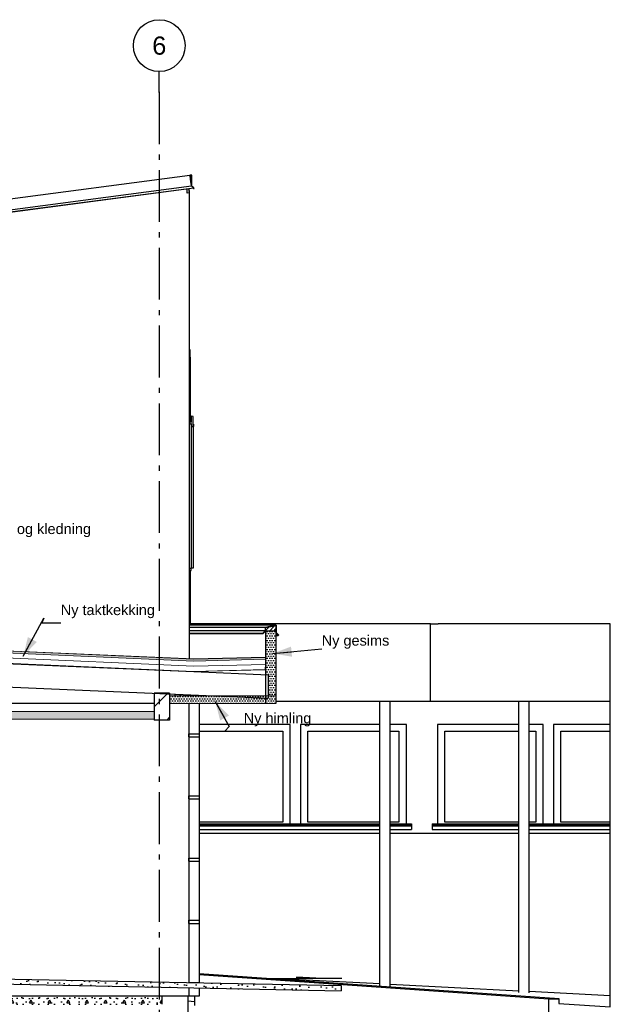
# Model space of a CAD drawing. Header units: millimetres. Extents: x -82116 to -57126, y -2070 to 21004.
# Tile 67 of 69: x -62825 to -57126, y 3570 to 13065. Entities that reach past the tile are written whole.
import ezdxf
from ezdxf.enums import TextEntityAlignment as Align

# ---------------------------------------------------------------- set-up
doc = ezdxf.new("R2010")
doc.units = ezdxf.units.MM
doc.header["$LTSCALE"] = 0.5
doc.header["$MEASUREMENT"] = 0
doc.linetypes.add('Akselinje', pattern=[1500, 1000, -200, 100, -200])
doc.linetypes.add('PLINE', pattern=[0])
for name, color, linetype in [('216- Direkte fundamentering', 7, 'Continuous'), ('222- Søyler (Nye konstruksjoner)', 7, 'Continuous'), ('223- Bjelker', 7, 'Continuous'), ('223- Bjelker (Skravur)', 7, 'Continuous'), ('232- Ikke-bærende yttervegger', 7, 'Continuous'), ('235- Utvendig kledning og overflate(Nye konstruksjoner)', 7, 'Continuous'), ('244- Vinduer_ dører_ foldevegger', 7, 'Continuous'), ('244- Vinduer_ dører_ foldevegger(Nye konstruksjoner)', 7, 'Continuous'), ('252- Gulv på grunn_ bunnplate', 7, 'Continuous'), ('252- Gulv på grunn_ bunnplate (Skravur)', 7, 'Continuous'), ('256- Faste himlinger og overflatebehandling (Skravur)(Nye konstruksjoner)', 7, 'Continuous'), ('261- Primærkonstruksjon (tak)', 7, 'Continuous'), ('262- Taktekking (Skravur)(Nye konstruksjoner)', 7, 'Continuous'), ('265- Gesimser_ takrenner og nedløp (Skravur)(Nye konstruksjoner)', 7, 'Continuous'), ('265- Gesimser_ takrenner og nedløp(Nye konstruksjoner)', 7, 'Continuous'), ('282- Utvendige trapper(Nye konstruksjoner)', 7, 'Continuous'), ('286- Baldakiner og skjermtak(Nye konstruksjoner)', 7, 'Continuous'), ('722- Trapper og ramper i terreng(Nye konstruksjoner)', 7, 'Continuous'), ('82-- Modullinjer', 7, 'Continuous'), ('832- Tekst bygning(Nye konstruksjoner)', 7, 'Continuous')]:
    doc.layers.add(name, color=color, linetype=linetype)
doc.layers.add('256- Faste himlinger og overflatebehandling(Nye konstruksjoner)', color=7, linetype='Continuous', lineweight=0)
doc.layers.add('262- Taktekking(Nye konstruksjoner)', color=7, linetype='Continuous', lineweight=0)
doc.styles.add('GENERATED_STYLE_1', font='arial.ttf')
doc.styles.add('GENERATED_STYLE_3', font='arial.ttf')
doc.dimstyles.new('GENERATED_STYLE__2', dxfattribs={"dimtxt": 0.18, "dimasz": 182.4, "dimexe": 0.18, "dimexo": 0.0625, "dimgap": 0, "dimtad": 0, "dimtih": 1, "dimtoh": 1, "dimdec": 4, "dimzin": 0, "dimdsep": 46, "dimcen": 0.09, "dimadec": 0, "dimazin": 0, "dimtfac": 1, "dimtdec": 4, "dimtmove": 0, "dimatfit": 3, "dimldrblk": 'ARROWHEAD_5', "dimfxl": 1, "dimtolj": 1, "dimtzin": 0, "dimarcsym": 0})
pattern_1 = [(0, (0, 0), (0, 43.30127), [0, -25]), (0, (12.5, 21.65), (0, 43.30127), [0, -25])]
pattern_2 = [(45, (0, 0), (-79.54951, 79.54951), []), (45, (-26.52, 26.52), (-79.54951, 79.54951), [])]

# ---------------------------------------------------------------- blocks, each defined once
blk = doc.blocks.new('Standard grid marker[2]', base_point=(-61478.2, 12565.5))
at = {"layer": '82-- Modullinjer', "linetype": 'Akselinje'}
for q in [(-61478.2, 12565.5), (-61478.2, 1550)]:
    blk.add_line((-61478.2, 12365.5), q, dxfattribs=at)
at = {"layer": '82-- Modullinjer', "linetype": 'PLINE'}
blk.add_circle((-61478.2, 12815.5), 250, dxfattribs=at)
at = {"layer": '82-- Modullinjer', "linetype": 'Akselinje'}
blk.add_point((-61478.2, 12365.5), dxfattribs=at)
blk.add_point((-61478.2, 12365.5), dxfattribs=at)
at = {"layer": '82-- Modullinjer', "style": 'GENERATED_STYLE_1'}
for tag, p in [('AC_MarkerText_1_0', (-61478.2, 12903)), ('AC_MarkerText_1_1', (-61478.2, 1187.5))]:
    blk.add_attdef(tag, text='', height=175, rotation=360, dxfattribs=at).set_placement(p, align=Align.TOP_CENTER)
blk = doc.blocks.new('ARROWHEAD_5')
at = {"linetype": 'Continuous'}
blk.add_hatch(color=256, dxfattribs=at).paths.add_polyline_path([(-1, 0.2679), (0, 0), (-1, -0.2679)])
blk.add_line((0, 0), (-1, 0), dxfattribs=at)

msp = doc.modelspace()

# ---------------------------------------------------------------- hatches: boundary and pattern name
at = {"layer": '223- Bjelker (Skravur)', "linetype": 'Continuous'}
h = msp.add_hatch(dxfattribs=at)
h.set_pattern_fill('Skrålinjer_3', color=256, style=0, pattern_type=2)
h.set_pattern_definition([(45, (0, 0), (-127.2792, 127.2792), [])])
h.paths.add_polyline_path([(-61528.2, 6570), (-61528.2, 6310), (-61378.2, 6310), (-61378.2, 6563.5)])
at = {"layer": '252- Gulv på grunn_ bunnplate (Skravur)', "linetype": 'Continuous'}
h = msp.add_hatch(dxfattribs=at)
h.set_pattern_fill('Naturstein', color=256, style=0, pattern_type=2)
h.set_pattern_definition([(45, (0, 175), (-55.68466, 55.68466), [0, -52.5, 0, -78.75]), (110, (175, 175), (74.00079, 26.93409), [0, -38.5, 0, -66.5])])
h.paths.add_polyline_path([(-63243.2, 3770), (-59723.2, 3700), (-59723.2, 3750), (-63243.2, 3820)])
h = msp.add_hatch(dxfattribs=at)
h.set_pattern_fill('Betong_strukturell', color=256, style=0, pattern_type=2)
h.set_pattern_definition([(0, (0, 0), (0, 311.7692), [30, -150]), (0, (90, 155.9), (0, 311.7692), [30, -150]), (60, (0, 0), (-270, 155.8846), [30, -150]), (60, (180, 0), (-270, 155.8846), [30, -150]), (120, (30, 0), (270, 155.8846), [30, -150]), (120, (210, 0), (270, 155.8846), [30, -150]), (0, (0, 30), (0, 60), [0, -60, 0, -90.000004]), (45, (30, 30), (-42.42641, 42.42641), [0, -45, 0, -75.000003])])
h.paths.add_polyline_path([(-64753.2, 3650), (-64753.2, 3570), (-61453.2, 3570), (-61453.2, 3650)])
at = {"layer": '256- Faste himlinger og overflatebehandling (Skravur)(Nye konstruksjoner)', "linetype": 'Continuous'}
h = msp.add_hatch(dxfattribs=at)
h.set_pattern_fill('Prikker_tett', color=256, style=0, pattern_type=2)
h.set_pattern_definition(pattern_1)
h.paths.add_polyline_path([(-61378.2, 6545), (-61378.2, 6470), (-60353.2, 6470), (-60353.2, 6545)])
h = msp.add_hatch(dxfattribs=at)
h.set_pattern_fill('Prikker_tett', color=256, style=0, pattern_type=2)
h.set_pattern_definition(pattern_1)
h.paths.add_polyline_path([(-64791.2, 6395), (-64791.2, 6320), (-61528.2, 6320), (-61528.2, 6395)])
at = {"layer": '262- Taktekking (Skravur)(Nye konstruksjoner)', "linetype": 'Continuous'}
for points in [[(-64143.2, 7029.5), (-61143.2, 6898.5), (-61143.2, 6900.5), (-64143.2, 7031.5)], [(-60453.2, 6917.7), (-61143.2, 6900.4), (-61143.2, 6898.4), (-60453.2, 6915.7)]]:
    msp.add_hatch(color=256, dxfattribs=at).paths.add_polyline_path(points)
h = msp.add_hatch(dxfattribs=at)
h.set_pattern_fill('Prikker_tett', color=256, style=0, pattern_type=2)
h.set_pattern_definition(pattern_1)
h.paths.add_polyline_path([(-64143.2, 6909.4), (-61143.2, 6778.4), (-61143.2, 6780.4), (-64143.2, 6911.4)])
h = msp.add_hatch(dxfattribs=at)
h.set_pattern_fill('Prikker_tett', color=256, style=0, pattern_type=2)
h.set_pattern_definition(pattern_1)
h.paths.add_polyline_path([(-61143.2, 6778.4), (-60455.4, 6795.6), (-60455.4, 6797.6), (-61143.2, 6780.4)])
at = {"layer": '262- Taktekking(Nye konstruksjoner)', "linetype": 'Continuous'}
for points in [[(-64143.2, 7029.5), (-64143.2, 7011.5), (-61143.2, 6880.5), (-61143.2, 6898.5)], [(-60453.2, 6915.7), (-61143.2, 6898.4), (-61143.2, 6880.4), (-60453.5, 6897.7)]]:
    msp.add_hatch(color=256, dxfattribs=at).paths.add_polyline_path(points)
at = {"layer": '265- Gesimser_ takrenner og nedløp (Skravur)(Nye konstruksjoner)', "linetype": 'Continuous'}
h = msp.add_hatch(dxfattribs=at)
h.set_pattern_fill('Skrålinjer_4', color=256, style=0, pattern_type=2)
h.set_pattern_definition(pattern_2)
h.paths.add_polyline_path([(-60349.2, 7224.9), (-60457.2, 7203.3), (-60455.2, 7201.6), (-60351.2, 7222.4)])
for points in [[(-60351.2, 7222.4), (-60455.2, 7201.6), (-60453.2, 7200), (-60353.2, 7220)], [(-60353.2, 7170), (-60353.2, 7152), (-60351.2, 7152), (-60351.2, 7222.4), (-60353.2, 7220)], [(-60455.2, 7201.6), (-60455.2, 7170), (-60453.2, 7170), (-60453.2, 7200)]]:
    msp.add_hatch(color=256, dxfattribs=at).paths.add_polyline_path(points)
h = msp.add_hatch(dxfattribs=at)
h.set_pattern_fill('Skrålinjer_1', color=256, style=0, pattern_type=2)
h.set_pattern_definition([(45, (0, 0), (-21.213203, 21.213203), [])])
h.paths.add_polyline_path([(-60453.2, 7170), (-60353.2, 7170), (-60353.2, 7220), (-60453.2, 7200)])
h = msp.add_hatch(dxfattribs=at)
h.set_pattern_fill('Skrålinjer_4', color=256, style=0, pattern_type=2)
h.set_pattern_definition(pattern_2)
h.paths.add_polyline_path([(-60349.2, 7224.9), (-60351.2, 7222.4), (-60351.2, 7152), (-60349.2, 7152.8)])
h = msp.add_hatch(dxfattribs=at)
h.set_pattern_fill('Skrålinjer_4', color=256, style=0, pattern_type=2)
h.set_pattern_definition(pattern_2)
h.paths.add_polyline_path([(-60478.5, 7148.4), (-60477.8, 7146.7), (-60476, 7145.9), (-60474.3, 7146.7), (-60475.7, 7148.1), (-60476.4, 7148.8), (-60477.8, 7150.2)])
h = msp.add_hatch(dxfattribs=at)
h.set_pattern_fill('Skrålinjer_4', color=256, style=0, pattern_type=2)
h.set_pattern_definition(pattern_2)
h.paths.add_polyline_path([(-60477.8, 7150.2), (-60476.4, 7148.8), (-60455.2, 7170), (-60457.2, 7170.8)])
h = msp.add_hatch(dxfattribs=at)
h.set_pattern_fill('Skrålinjer_4', color=256, style=0, pattern_type=2)
h.set_pattern_definition(pattern_2)
h.paths.add_polyline_path([(-60475.7, 7148.1), (-60474.3, 7146.7), (-60463.6, 7157.3), (-60465.1, 7158.7)])
h = msp.add_hatch(dxfattribs=at)
h.set_pattern_fill('Skrålinjer_4', color=256, style=0, pattern_type=2)
h.set_pattern_definition(pattern_2)
h.paths.add_polyline_path([(-60455.2, 7201.6), (-60457.2, 7203.3), (-60457.2, 7170.8), (-60455.2, 7170)])
h = msp.add_hatch(dxfattribs=at)
h.set_pattern_fill('Prikker_tett', color=256, style=0, pattern_type=2)
h.set_pattern_definition(pattern_1)
h.paths.add_polyline_path([(-60453.2, 7170), (-60453.2, 6748.3), (-60428.2, 6747.2), (-60428.2, 6545), (-60353.2, 6545), (-60353.2, 7170)])
h = msp.add_hatch(dxfattribs=at)
h.set_pattern_fill('Skrålinjer_4', color=256, style=0, pattern_type=2)
h.set_pattern_definition(pattern_2)
h.paths.add_polyline_path([(-60349.2, 7152.8), (-60351.2, 7152), (-60329.9, 7130.8), (-60328.5, 7132.2)])
h = msp.add_hatch(dxfattribs=at)
h.set_pattern_fill('Skrålinjer_4', color=256, style=0, pattern_type=2)
h.set_pattern_definition(pattern_2)
h.paths.add_polyline_path([(-60341.3, 7140.7), (-60342.7, 7139.3), (-60332.1, 7128.7), (-60330.7, 7130.1)])
h = msp.add_hatch(dxfattribs=at)
h.set_pattern_fill('Skrålinjer_4', color=256, style=0, pattern_type=2)
h.set_pattern_definition(pattern_2)
h.paths.add_polyline_path([(-60332.1, 7128.7), (-60330.3, 7127.9), (-60328.5, 7128.7), (-60327.8, 7130.4), (-60328.5, 7132.2), (-60329.9, 7130.8), (-60330.7, 7130.1)])

# ---------------------------------------------------------------- linework, layer by layer
at = {"layer": '216- Direkte fundamentering', "linetype": 'PLINE'}
msp.add_line((-61203.2, 3650), (-61203.2, 2350), dxfattribs=at)
at = {"layer": '222- Søyler (Nye konstruksjoner)', "linetype": 'PLINE'}
for p, q in [((-59350.4, 3742.2), (-59350.4, 6490)), ((-59250.4, 3735.2), (-59250.4, 6490)), ((-58008.2, 3685.3), (-58008.2, 6490)), ((-57908.2, 3681.3), (-57908.2, 6490))]:
    msp.add_line(p, q, dxfattribs=at)
at = {"layer": '223- Bjelker', "linetype": 'PLINE'}
for p, q in [((-61528.2, 6570), (-61528.2, 6395)), ((-61378.2, 6570), (-61528.2, 6570)), ((-61378.2, 6570), (-61378.2, 6545)), ((-61378.2, 6545), (-61378.2, 6470)), ((-61378.2, 6470), (-61378.2, 6310)), ((-61528.2, 6395), (-61528.2, 6320)), ((-61528.2, 6320), (-61528.2, 6310)), ((-61378.2, 6310), (-61528.2, 6310))]:
    msp.add_line(p, q, dxfattribs=at)
at = {"layer": '232- Ikke-bærende yttervegger', "linetype": 'PLINE'}
for p, q in [((-61328.2, 6561.3), (-61328.2, 6545)), ((-61528.2, 6470), (-63243.2, 6470)), ((-61193.2, 6470), (-61193.2, 3779.2)), ((-57126.3, 6270), (-57126.3, 6490)), ((-57126.3, 5220), (-57126.3, 5255)), ((-61093.2, 5220), (-59350.4, 5220)), ((-59250.4, 5220), (-58008.2, 5220)), ((-57908.2, 5220), (-57126.3, 5220)), ((-57126.3, 3706.1), (-57126.3, 5220)), ((-61193.2, 3729.2), (-61193.2, 3650)), ((-61303.2, 3650), (-61453.2, 3650)), ((-61193.2, 3650), (-61303.2, 3650))]:
    msp.add_line(p, q, dxfattribs=at)
at = {"layer": '235- Utvendig kledning og overflate(Nye konstruksjoner)', "linetype": 'PLINE'}
for p, q in [((-61209.2, 11393.4), (-61209.2, 11431.7)), ((-61190.2, 11419.2), (-61190.2, 11395.9)), ((-61190.2, 11395.9), (-61190.2, 6902.6)), ((-60349.2, 7224.9), (-60457.2, 7203.3)), ((-60349.2, 7224.9), (-60351.2, 7222.4)), ((-60351.2, 7222.4), (-60351.2, 7152)), ((-60349.2, 7224.9), (-60349.2, 7152.8)), ((-60478.5, 7148.4), (-60477.8, 7146.7)), ((-60477.8, 7150.2), (-60476.4, 7148.8)), ((-60477.8, 7146.7), (-60476, 7145.9)), ((-60455.2, 7170), (-60476.4, 7148.8)), ((-60476.4, 7148.8), (-60475.7, 7148.1)), ((-60465.1, 7158.7), (-60475.7, 7148.1)), ((-60475.7, 7148.1), (-60474.3, 7146.7)), ((-60465.1, 7158.7), (-60463.6, 7157.3)), ((-60457.2, 7203.3), (-60457.2, 7170.8)), ((-60457.2, 7203.3), (-60455.2, 7201.6)), ((-60457.2, 7170.8), (-60455.2, 7170)), ((-60351.2, 7152), (-60353.2, 7152)), ((-60349.2, 7152.8), (-60351.2, 7152)), ((-60351.2, 7152), (-60329.9, 7130.8)), ((-60341.3, 7140.7), (-60342.7, 7139.3)), ((-60341.3, 7140.7), (-60330.7, 7130.1)), ((-60330.7, 7130.1), (-60332.1, 7128.7)), ((-60329.9, 7130.8), (-60330.7, 7130.1)), ((-60328.5, 7128.7), (-60330.3, 7127.9)), ((-60328.5, 7132.2), (-60329.9, 7130.8)), ((-60327.8, 7130.4), (-60328.5, 7128.7)), ((-61278.2, 6559.1), (-61278.2, 6545)), ((-61269.2, 6545), (-61269.2, 6558.7)), ((-61239.2, 6545), (-61239.2, 6557.4)), ((-61209.2, 6545), (-61209.2, 6556.1))]:
    msp.add_line(p, q, dxfattribs=at)
at = {"layer": '235- Utvendig kledning og overflate(Nye konstruksjoner)', "linetype": 'PLINE', "flags": 128}
for points in [[(-60457.2, 7170.8), (-60477.8, 7150.2), (-60478.5, 7148.4)], [(-60463.6, 7157.3), (-60474.3, 7146.7), (-60476, 7145.9)], [(-60349.2, 7152.8), (-60328.5, 7132.2), (-60327.8, 7130.4)], [(-60342.7, 7139.3), (-60332.1, 7128.7), (-60330.3, 7127.9)]]:
    msp.add_lwpolyline(points, dxfattribs=at)
at = {"layer": '244- Vinduer_ dører_ foldevegger', "linetype": 'PLINE'}
for p, q in [((-60214.1, 6270), (-61093.2, 6270)), ((-60214.1, 5310), (-60214.1, 6270)), ((-60114.1, 6270), (-60114.1, 5310)), ((-59350.4, 6270), (-60114.1, 6270)), ((-59094.1, 6270), (-59250.4, 6270)), ((-59094.1, 5310), (-59094.1, 6270)), ((-58794.1, 6270), (-58794.1, 5310)), ((-58008.2, 6270), (-58794.1, 6270)), ((-57774.1, 6270), (-57908.2, 6270)), ((-57774.1, 5310), (-57774.1, 6270)), ((-57674.1, 6270), (-57674.1, 5310)), ((-57126.3, 6270), (-57674.1, 6270)), ((-57126.3, 6204), (-57126.3, 6270)), ((-61093.2, 6204), (-60285.1, 6204)), ((-60285.1, 6204), (-60285.1, 5326)), ((-60043.1, 5326), (-60043.1, 6204)), ((-60043.1, 6204), (-59350.4, 6204)), ((-59250.4, 6204), (-59165.1, 6204)), ((-59165.1, 6204), (-59165.1, 5326)), ((-58723.1, 5326), (-58723.1, 6204)), ((-58723.1, 6204), (-58008.2, 6204)), ((-57908.2, 6204), (-57845.1, 6204)), ((-57845.1, 6204), (-57845.1, 5326)), ((-57603.1, 5326), (-57603.1, 6204)), ((-57603.1, 6204), (-57126.3, 6204)), ((-57126.3, 5326), (-57126.3, 6204)), ((-60285.1, 5326), (-61093.2, 5326)), ((-59350.4, 5326), (-60043.1, 5326)), ((-59165.1, 5326), (-59250.4, 5326)), ((-58008.2, 5326), (-58723.1, 5326)), ((-57845.1, 5326), (-57908.2, 5326)), ((-57126.3, 5326), (-57603.1, 5326)), ((-57126.3, 5310), (-57126.3, 5326)), ((-61093.2, 5310), (-60164.1, 5310)), ((-61093.2, 5300), (-60164.1, 5300)), ((-61093.2, 5290), (-60164.1, 5290)), ((-61093.2, 5255), (-60164.1, 5255)), ((-60164.1, 5310), (-59350.4, 5310)), ((-60164.1, 5300), (-59350.4, 5300)), ((-60164.1, 5290), (-59350.4, 5290)), ((-60164.1, 5255), (-59350.4, 5255)), ((-59250.4, 5310), (-59044.1, 5310)), ((-59250.4, 5300), (-59044.1, 5300)), ((-59250.4, 5290), (-59044.1, 5290)), ((-59250.4, 5255), (-59044.1, 5255)), ((-59044.1, 5310), (-59044.1, 5300)), ((-59044.1, 5300), (-59044.1, 5290)), ((-59044.1, 5290), (-59044.1, 5255)), ((-58844.1, 5310), (-58844.1, 5300)), ((-58844.1, 5310), (-58008.2, 5310)), ((-58844.1, 5300), (-58844.1, 5290)), ((-58844.1, 5300), (-58008.2, 5300)), ((-58844.1, 5290), (-58844.1, 5255)), ((-58844.1, 5290), (-58008.2, 5290)), ((-58844.1, 5255), (-58008.2, 5255)), ((-57908.2, 5310), (-57724.1, 5310)), ((-57908.2, 5300), (-57724.1, 5300)), ((-57908.2, 5290), (-57724.1, 5290)), ((-57908.2, 5255), (-57724.1, 5255)), ((-57724.1, 5310), (-57126.3, 5310)), ((-57724.1, 5300), (-57126.3, 5300)), ((-57724.1, 5290), (-57126.3, 5290)), ((-57724.1, 5255), (-57126.3, 5255)), ((-57126.3, 5300), (-57126.3, 5310)), ((-57126.3, 5290), (-57126.3, 5300)), ((-57126.3, 5255), (-57126.3, 5290))]:
    msp.add_line(p, q, dxfattribs=at)
at = {"layer": '244- Vinduer_ dører_ foldevegger(Nye konstruksjoner)', "linetype": 'PLINE'}
for p, q in [((-61181.2, 9883.2), (-61190.2, 9884.8)), ((-61181.2, 9786.8), (-61181.2, 9883.2)), ((-61190.2, 9786.8), (-61181.2, 9786.8)), ((-61181.2, 9809.8), (-61179.2, 9809.8)), ((-61176.2, 9806.8), (-61181.2, 9806.8)), ((-61181.2, 9786.8), (-61176.2, 9786.8)), ((-61179.2, 9809.8), (-61179.2, 9786.8)), ((-61176.2, 9786.8), (-61176.2, 9806.8)), ((-61176.2, 9241), (-61176.2, 9786.8)), ((-61171.2, 9241), (-61190.2, 9241)), ((-61184.2, 9210), (-61184.2, 9235)), ((-61184.2, 9235), (-61171.2, 9235)), ((-61176.2, 9187), (-61176.2, 9235)), ((-61151.2, 9237.5), (-61171.2, 9241)), ((-61171.2, 9241), (-61171.2, 9235)), ((-61171.2, 9235), (-61171.2, 9187)), ((-61151.2, 9141), (-61151.2, 9237.5)), ((-61190.2, 9210), (-61184.2, 9210)), ((-61171.2, 9187), (-61190.2, 9187)), ((-61190.2, 9167), (-61171.2, 9167)), ((-61171.2, 9167), (-61171.2, 9187)), ((-61171.2, 9167), (-61171.2, 7773)), ((-61171.2, 9141), (-61151.2, 9141)), ((-61151.2, 9164), (-61149.2, 9164)), ((-61146.2, 9161), (-61151.2, 9161)), ((-61151.2, 9141), (-61146.2, 9141)), ((-61149.2, 9164), (-61149.2, 9141)), ((-61146.2, 9141), (-61146.2, 9161)), ((-61146.2, 7779), (-61146.2, 9141)), ((-61171.2, 7773), (-61190.2, 7773)), ((-61190.2, 7753), (-61171.2, 7753)), ((-61176.2, 7224.9), (-61176.2, 7753)), ((-61171.2, 7779), (-61146.2, 7779)), ((-61171.2, 7753), (-61171.2, 7773)), ((-61220.2, 6556.6), (-61220.2, 6545))]:
    msp.add_line(p, q, dxfattribs=at)
at = {"layer": '252- Gulv på grunn_ bunnplate', "linetype": 'PLINE'}
for p, q in [((-63243.2, 3820), (-59723.2, 3750)), ((-63243.2, 3770), (-59723.2, 3700)), ((-59723.2, 3750), (-59723.2, 3700)), ((-61453.2, 3650), (-64743.2, 3650)), ((-61453.2, 3650), (-61453.2, 3570))]:
    msp.add_line(p, q, dxfattribs=at)
at = {"layer": '256- Faste himlinger og overflatebehandling(Nye konstruksjoner)', "linetype": 'PLINE'}
for p, q in [((-60353.2, 6545), (-61378.2, 6545)), ((-60453.2, 6470), (-61378.2, 6470)), ((-60353.2, 6470), (-60453.2, 6470)), ((-61528.2, 6395), (-64823.2, 6395)), ((-61528.2, 6320), (-64823.2, 6320))]:
    msp.add_line(p, q, dxfattribs=at)
at = {"layer": '261- Primærkonstruksjon (tak)', "linetype": 'PLINE'}
for p, q in [((-64143.2, 6909.4), (-61143.2, 6778.4)), ((-61143.2, 6778.4), (-60428.2, 6747.2)), ((-60428.2, 6747.2), (-60428.2, 6522)), ((-64193.2, 6686.4), (-60428.2, 6522))]:
    msp.add_line(p, q, dxfattribs=at)
at = {"layer": '262- Taktekking(Nye konstruksjoner)', "linetype": 'PLINE'}
for p, q in [((-60351.2, 7222.4), (-60455.2, 7201.6)), ((-60353.2, 7220), (-60453.2, 7200)), ((-60351.2, 7222.4), (-60353.2, 7220)), ((-60455.2, 7201.6), (-60455.2, 7170)), ((-60455.2, 7201.6), (-60453.2, 7200)), ((-60453.2, 7170), (-60455.2, 7170)), ((-60453.2, 7200), (-60453.2, 7170)), ((-64143.2, 7031.5), (-61143.2, 6900.5)), ((-64143.2, 7029.5), (-61143.2, 6898.5)), ((-64143.2, 7011.5), (-61143.2, 6880.5)), ((-64143.2, 6961.4), (-61143.2, 6830.5)), ((-64143.2, 6911.4), (-61143.2, 6780.4)), ((-60453.2, 6917.7), (-61143.2, 6900.4)), ((-60453.2, 6915.7), (-61143.2, 6898.4)), ((-61143.2, 6900.5), (-61143.2, 6900.4)), ((-61143.2, 6898.5), (-61143.2, 6898.4)), ((-60453.5, 6897.7), (-61143.2, 6880.4)), ((-61143.2, 6880.5), (-61143.2, 6880.4)), ((-60454.5, 6847.6), (-61143.2, 6830.4)), ((-61143.2, 6830.5), (-61143.2, 6830.4)), ((-60455.4, 6797.6), (-61143.2, 6780.4)), ((-60455.4, 6795.6), (-61143.2, 6778.4))]:
    msp.add_line(p, q, dxfattribs=at)
at = {"layer": '262- Taktekking(Nye konstruksjoner)', "linetype": 'PLINE', "flags": 128}
msp.add_lwpolyline([(-60453.2, 6917.7), (-60453.2, 6915.7), (-60453.5, 6897.7), (-60454.5, 6847.6), (-60455.4, 6797.6), (-60455.4, 6795.6)], dxfattribs=at)
at = {"layer": '265- Gesimser_ takrenner og nedløp(Nye konstruksjoner)', "linetype": 'PLINE'}
for p, q in [((-75568.2, 9671.5), (-61182.1, 11565.5)), ((-61188.9, 11564.6), (-61189, 11564.5)), ((-61188.5, 11564.6), (-61188.9, 11564.6)), ((-61181.9, 11564.6), (-61182.1, 11565.5)), ((-61181.7, 11562.6), (-61181.9, 11564.6)), ((-61164.2, 11564.6), (-61181.9, 11564.6)), ((-61181.3, 11559.4), (-61181.7, 11562.6)), ((-61181.7, 11562.6), (-61166.2, 11562.6)), ((-61173.6, 11500.9), (-61181.3, 11559.4)), ((-61170.7, 11554.7), (-61181.3, 11559.4)), ((-61172.6, 11553.3), (-61181, 11557.1)), ((-61175.9, 11518.8), (-61168.2, 11519.8)), ((-61173.6, 11500.9), (-61168.2, 11501.7)), ((-61168.5, 11462.1), (-61173.6, 11500.9)), ((-61168.2, 11519.8), (-61172.6, 11553.3)), ((-61166.2, 11519.9), (-61170.7, 11554.7)), ((-61168.2, 11501.7), (-61168.2, 11519.8)), ((-61168.2, 11501.7), (-61168.2, 11461.9)), ((-61166.2, 11562.6), (-61166.2, 11519.9)), ((-61166.2, 11519.9), (-61166.2, 11460.4)), ((-61164.2, 11460.4), (-61164.2, 11564.6)), ((-75568.2, 9566.4), (-61168.5, 11462.1)), ((-75568.2, 9545.6), (-61144.4, 11444.5)), ((-61145.7, 11440), (-75568.2, 9541.3)), ((-61190.2, 11395.9), (-61209.2, 11393.4)), ((-61190.2, 11419.2), (-61192.1, 11433.9)), ((-61190.2, 11419.2), (-61190.2, 11434.2)), ((-61187.1, 11396.3), (-61190.2, 11419.2)), ((-61187.1, 11396.3), (-61190.2, 11395.9)), ((-61168.2, 11461.9), (-61168.5, 11462.1)), ((-61158.9, 11455.1), (-61168.2, 11461.9)), ((-61158.9, 11455.1), (-61164.2, 11460.4)), ((-61144.4, 11444.5), (-61158.9, 11455.1)), ((-61150.3, 11439.4), (-61147.1, 11436.2)), ((-61145.7, 11437.6), (-61147.8, 11439.7)), ((-61147.1, 11436.2), (-61145.3, 11435.5)), ((-61146.5, 11439.9), (-61144.9, 11438.3)), ((-61145.7, 11440), (-61144.5, 11440.7)), ((-61144.9, 11438.3), (-61145.7, 11437.6)), ((-61145.3, 11435.5), (-61143.5, 11436.2)), ((-61144.5, 11440.7), (-61144, 11441)), ((-61143.5, 11439.7), (-61144.5, 11440.7)), ((-61143.4, 11442.8), (-61144.4, 11444.5)), ((-61144, 11441), (-61143.4, 11442.8)), ((-61142.8, 11438), (-61143.5, 11439.7)), ((-61143.5, 11436.2), (-61142.8, 11438)), ((-60349.2, 7224.9), (-61190.2, 7224.9)), ((-60353.2, 7220), (-60353.2, 7170)), ((-60457.2, 7203.3), (-61190.2, 7203.3)), ((-60457.2, 7170.8), (-61190.2, 7170.8)), ((-61190.2, 7150.2), (-60477.8, 7150.2)), ((-61190.2, 7145.9), (-60476, 7145.9)), ((-60466.5, 7158.7), (-60465.1, 7158.7)), ((-60453.2, 7170), (-60453.2, 6470)), ((-60353.2, 7170), (-60453.2, 7170)), ((-60353.2, 7170), (-60353.2, 7152)), ((-60353.2, 7152), (-60353.2, 6545)), ((-60353.2, 7140.7), (-60341.3, 7140.7)), ((-60353.2, 7139.3), (-60342.7, 7139.3)), ((-60353.2, 7128.7), (-60332.1, 7128.7)), ((-60353.2, 7127.9), (-60330.3, 7127.9)), ((-60331.4, 7130.8), (-60329.9, 7130.8)), ((-61193.2, 6555.4), (-61193.2, 6545)), ((-61093.2, 6551), (-61093.2, 6545)), ((-61093.2, 6470), (-61093.2, 6180)), ((-60353.2, 6545), (-60353.2, 6470)), ((-61193.1, 6180), (-61191.1, 6180)), ((-61193.1, 6150), (-61193.1, 6180)), ((-61191.1, 6180), (-61143.1, 6180)), ((-61191.1, 6150), (-61191.1, 6180)), ((-61143.1, 6180), (-61123.2, 6180)), ((-61123.2, 6180), (-61106.3, 6180)), ((-61106.3, 6180), (-61095, 6180)), ((-61095, 6180), (-61091.1, 6180)), ((-61091.1, 6150), (-61091.1, 6180)), ((-61193.1, 6150), (-61191.1, 6150)), ((-61191.1, 6150), (-61143.1, 6150)), ((-61143.1, 6150), (-61123.2, 6150)), ((-61123.2, 6150), (-61106.3, 6150)), ((-61106.3, 6150), (-61095, 6150)), ((-61095, 6150), (-61091.1, 6150)), ((-61093.2, 6150), (-61093.2, 5580)), ((-61193.1, 5580), (-61191.1, 5580)), ((-61193.1, 5550), (-61193.1, 5580)), ((-61193.1, 5550), (-61191.1, 5550)), ((-61191.1, 5580), (-61143.1, 5580)), ((-61191.1, 5550), (-61191.1, 5580)), ((-61191.1, 5550), (-61143.1, 5550)), ((-61143.1, 5580), (-61123.2, 5580)), ((-61143.1, 5550), (-61123.2, 5550)), ((-61123.2, 5580), (-61106.3, 5580)), ((-61123.2, 5550), (-61106.3, 5550)), ((-61106.3, 5580), (-61095, 5580)), ((-61106.3, 5550), (-61095, 5550)), ((-61095, 5580), (-61091.1, 5580)), ((-61095, 5550), (-61091.1, 5550)), ((-61093.2, 5550), (-61093.2, 4980)), ((-61091.1, 5550), (-61091.1, 5580)), ((-61193.1, 4980), (-61191.1, 4980)), ((-61193.1, 4950), (-61193.1, 4980)), ((-61193.1, 4950), (-61191.1, 4950)), ((-61191.1, 4980), (-61143.1, 4980)), ((-61191.1, 4950), (-61191.1, 4980)), ((-61191.1, 4950), (-61143.1, 4950)), ((-61143.1, 4980), (-61123.2, 4980)), ((-61143.1, 4950), (-61123.2, 4950)), ((-61123.2, 4980), (-61106.3, 4980)), ((-61123.2, 4950), (-61106.3, 4950)), ((-61106.3, 4980), (-61095, 4980)), ((-61106.3, 4950), (-61095, 4950)), ((-61095, 4980), (-61091.1, 4980)), ((-61095, 4950), (-61091.1, 4950)), ((-61093.2, 4950), (-61093.2, 4380)), ((-61091.1, 4950), (-61091.1, 4980)), ((-61193.1, 4380), (-61191.1, 4380)), ((-61193.1, 4350), (-61193.1, 4380)), ((-61191.1, 4380), (-61143.1, 4380)), ((-61191.1, 4350), (-61191.1, 4380)), ((-61143.1, 4380), (-61123.2, 4380)), ((-61123.2, 4380), (-61106.3, 4380)), ((-61106.3, 4380), (-61095, 4380)), ((-61095, 4380), (-61091.1, 4380)), ((-61091.1, 4350), (-61091.1, 4380)), ((-61193.1, 4350), (-61191.1, 4350)), ((-61191.1, 4350), (-61143.1, 4350)), ((-61143.1, 4350), (-61123.2, 4350)), ((-61123.2, 4350), (-61106.3, 4350)), ((-61106.3, 4350), (-61095, 4350)), ((-61095, 4350), (-61091.1, 4350)), ((-61093.2, 4350), (-61093.2, 3780)), ((-61193.1, 3780), (-61191.1, 3780)), ((-61193.1, 3779.2), (-61193.1, 3780)), ((-61191.1, 3780), (-61143.1, 3780)), ((-61191.1, 3779.2), (-61191.1, 3780)), ((-61143.1, 3780), (-61123.2, 3780)), ((-61123.2, 3780), (-61106.3, 3780)), ((-61106.3, 3780), (-61095, 3780)), ((-61095, 3780), (-61091.1, 3780)), ((-61093.2, 3727.2), (-61093.2, 3650)), ((-61091.1, 3777.2), (-61091.1, 3780)), ((-61189.4, 3650), (-61193.2, 3650)), ((-61178.5, 3650), (-61189.4, 3650)), ((-61162.3, 3650), (-61178.5, 3650)), ((-61143.2, 3650), (-61162.3, 3650)), ((-61124, 3650), (-61143.2, 3650)), ((-61107.8, 3650), (-61124, 3650)), ((-61097, 3650), (-61107.8, 3650)), ((-61093.2, 3650), (-61097, 3650))]:
    msp.add_line(p, q, dxfattribs=at)
at = {"layer": '282- Utvendige trapper(Nye konstruksjoner)', "linetype": 'PLINE'}
for p, q in [((-60472.6, 3820), (-60320.7, 3820)), ((-60320.7, 3820), (-60154.5, 3820))]:
    msp.add_line(p, q, dxfattribs=at)
at = {"layer": '286- Baldakiner og skjermtak(Nye konstruksjoner)', "linetype": 'PLINE'}
for p, q in [((-58860.4, 7240), (-61176.2, 7240)), ((-58860.4, 7240), (-58787.2, 7240)), ((-58860.4, 6490), (-58860.4, 7240)), ((-57126.3, 7240), (-58787.2, 7240)), ((-57126.3, 6490), (-57126.3, 7240)), ((-58860.4, 6490), (-60353.2, 6490)), ((-58787.2, 6490), (-58860.4, 6490)), ((-57126.3, 6490), (-58787.2, 6490))]:
    msp.add_line(p, q, dxfattribs=at)
at = {"layer": '722- Trapper og ramper i terreng(Nye konstruksjoner)', "linetype": 'PLINE'}
for p, q in [((-57621, 3622.2), (-61093.2, 3863)), ((-61093.2, 3857.9), (-57721.2, 3623.9)), ((-60320.7, 3820), (-59350.4, 3770.2)), ((-60320.7, 3809.5), (-60320.7, 3820)), ((-60154, 3820), (-60154.3, 3820)), ((-59904.1, 3820), (-60154, 3831.8)), ((-60154, 3831.8), (-60154, 3820)), ((-59716.7, 3820), (-60153.9, 3820)), ((-59250.4, 3765.1), (-58008.2, 3701.4)), ((-57126.3, 3656.1), (-57126.3, 3706.1)), ((-61138.6, 3650), (-61138.6, 3556.9)), ((-57908.2, 3696.2), (-57126.3, 3656.1)), ((-57721.2, 3623.9), (-57621, 3622.2)), ((-57721.2, 3623.9), (-57721.2, 3319.8)), ((-57621, 3578.5), (-57621, 3622.2)), ((-57126.3, 3654.8), (-57126.3, 3656.1)), ((-57126.3, 3546.9), (-57126.3, 3654.8)), ((-61138.6, 3595.1), (-61203.2, 3599.2)), ((-57621.4, 3578.5), (-57126.3, 3546.9))]:
    msp.add_line(p, q, dxfattribs=at)

# ---------------------------------------------------------------- block references
at = {"layer": '82-- Modullinjer', "linetype": 'PLINE'}
ref = msp.add_blockref('Standard grid marker[2]', (-61478.2, 12565.5), dxfattribs=at)
ref.add_attrib('AC_MarkerText_1', '6', dxfattribs={"color": 7, "height": 175, "rotation": 360, "style": 'GENERATED_STYLE_1'}).set_placement((-61478.2, 12903), align=Align.TOP_CENTER)

# ---------------------------------------------------------------- texts
at = {"layer": '832- Tekst bygning(Nye konstruksjoner)', "linetype": 'Continuous', "char_height": 100, "attachment_point": 7, "style": 'GENERATED_STYLE_3'}
for s, insert in [('\\A1;{\\pql;\\fArial|b0|i0|c0|p0;\\W1.000000;Ny isolering\\fArial|b0|i0|c0|p0;\\W1.000000; og kledning}', (-63619.8, 8075)), ('\\A1;{\\pql;\\fArial|b0|i0|c0|p0;\\W1.000000;Ny taktkekking}', (-62428.3, 7293.3)), ('\\A1;{\\pql;\\fArial|b0|i0|c0|p0;\\W1.000000;Ny \\fArial|b0|i0|c0|p0;\\W1.000000;gesims}', (-59910.5, 6998.8)), ('\\A1;{\\pql;\\fArial|b0|i0|c0|p0;\\W1.000000;Ny\\fArial|b0|i0|c0|p0;\\W1.000000; himling}', (-60662.9, 6250.2))]:
    msp.add_mtext(s, dxfattribs=dict(at, insert=insert))

# ---------------------------------------------------------------- leaders
at = {"layer": '832- Tekst bygning(Nye konstruksjoner)', "linetype": 'PLINE', "annotation_type": 0, "has_hookline": 1, "hookline_direction": 0}
for points, text_width in [([(-64074.2, 8029.6), (-63619.8, 8075)], 1461.8), ([(-62790, 6928.2), (-62591.2, 7293.3), (-62610.7, 7247.8), (-62428.3, 7247.8)], 887.7), ([(-60383.5, 6953.3), (-59910.5, 6998.8)], 635.5), ([(-60937.7, 6490), (-60802.1, 6250.2), (-60845.3, 6204.8), (-60662.9, 6204.8)], 631.6)]:
    msp.add_leader(points, dimstyle='GENERATED_STYLE__2', dxfattribs=dict(at, text_width=text_width))

doc.saveas('drawing.dxf')
